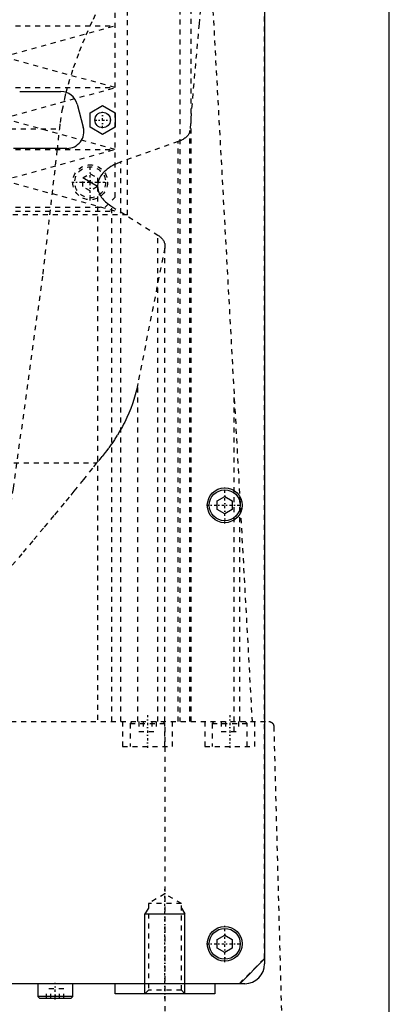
# Model space of a CAD drawing. Extents: x -120 to 120, y -136 to 719.
# Tile 6 of 12: x 26 to 100, y 60 to 257. Entities that reach past the tile are written whole.
import ezdxf

# ---------------------------------------------------------------- set-up
doc = ezdxf.new("R2010")
doc.units = 0
doc.linetypes.add('CENTER', pattern=[1.5, 0.45, -0.5, 0.05, -0.5])
doc.linetypes.add('DASHED', pattern=[2, 1, -1])
for name, color, linetype in [('AM_0', 7, 'CONTINUOUS'), ('AM_10', 7, 'CONTINUOUS'), ('AM_3', 7, 'DASHED'), ('AM_7', 7, 'CENTER')]:
    doc.layers.add(name, color=color, linetype=linetype)

msp = doc.modelspace()

# ---------------------------------------------------------------- linework, layer by layer
at = {"layer": 'AM_0', "color": 7, "linetype": 'CONTINUOUS'}
for p, q in [((75, 380), (75, 68)), ((100, 25), (100, 363)), ((25.87, 243), (34.13, 243)), ((37.42, 240.47), (38.63, 235.87)), ((40, 238.74), (42.5, 240.19)), ((42.5, 240.19), (45, 238.74)), ((40, 235.86), (40, 238.74)), ((45, 238.74), (45, 235.86)), ((42.5, 234.41), (40, 235.86)), ((45, 235.86), (42.5, 234.41)), ((35.34, 231.6), (24.66, 231.6)), ((65.5, 160.87), (67, 161.73)), ((65.5, 159.13), (65.5, 160.87)), ((67, 161.73), (68.5, 160.87)), ((68.5, 160.87), (68.5, 159.13)), ((67, 158.27), (65.5, 159.13)), ((68.5, 159.13), (67, 158.27)), ((65.5, 72.87), (67, 73.73)), ((67, 73.73), (68.5, 72.87)), ((65.5, 71.13), (65.5, 72.87)), ((67, 70.27), (65.5, 71.13)), ((68.5, 71.13), (67, 70.27)), ((68.5, 72.87), (68.5, 71.13)), ((70, 64), (75, 69)), ((71, 64), (-71, 64)), ((29.5, 64), (29.5, 61.4)), ((36.5, 61.4), (36.5, 64)), ((45, 62), (45, 64)), ((65, 64), (65, 62)), ((29.5, 61.4), (29.9, 61)), ((36.5, 61.4), (29.5, 61.4)), ((36.1, 61), (36.5, 61.4)), ((65, 62), (45, 62)), ((36.1, 61), (29.9, 61))]:
    msp.add_line(p, q, dxfattribs=at)
for centre, radius in [((0, 300), 47.5), ((42.5, 237.3), 1.55), ((67, 160), 3.5), ((67, 160), 3.1), ((67, 72), 3.5), ((67, 72), 3.1)]:
    msp.add_circle(centre, radius, dxfattribs=at)
for centre, radius, start, end in [((34.13, 239.6), 3.4, 14.7436, 90), ((35.34, 235), 3.4, 270, 14.7436), ((71, 68), 4, 270, 0)]:
    msp.add_arc(centre, radius, start, end, dxfattribs=at)
at = {"layer": 'AM_10', "color": 7, "linetype": 'CONTINUOUS'}
for p, q in [((41.5, 223.93), (38.5, 225.67)), ((51.68, 79.17), (51, 78)), ((58.32, 79.17), (59, 78)), ((51, 62), (51, 78)), ((51, 78), (59, 78)), ((59, 62), (59, 78))]:
    msp.add_line(p, q, dxfattribs=at)
at = {"layer": 'AM_3', "color": 6, "linetype": 'DASHED'}
for p, q in [((74.95, 69.05), (74.95, 374.95)), ((58, 315.44), (58, 116.6)), ((60.27, 116.6), (60.27, 312.71)), ((47.5, 218.3), (47.5, 311.3)), ((45, 221.8), (45, 307.8)), ((61.98, 307.16), (72.48, 116.6)), ((-45, 256.2), (45, 256.2)), ((22.5, 250), (45, 256.2)), ((45, 243.8), (22.5, 250)), ((-45, 243.8), (45, 243.8)), ((22.5, 237.6), (45, 243.8)), ((45, 231.4), (22.5, 237.6)), ((-33.89, 235.56), (33.89, 235.56)), ((33.42, 231.26), (33.89, 235.56)), ((60, 116.6), (60, 235.17)), ((-45, 231.4), (45, 231.4)), ((22.5, 225.2), (45, 231.4)), ((57.68, 232.98), (46.13, 228.89)), ((57.68, 116.6), (57.68, 232.98)), ((46.13, 116.6), (46.13, 228.89)), ((38.5, 225.67), (40, 226.53)), ((38.5, 223.93), (38.5, 225.67)), ((40, 226.53), (41.5, 225.67)), ((41.5, 225.67), (41.5, 223.93)), ((45, 219), (22.5, 225.2)), ((40, 223.07), (38.5, 223.93)), ((41.5, 223.93), (40, 223.07)), ((41.5, 223.93), (41.5, 116.6)), ((43, 219.8), (45, 221.8)), ((-43, 219.8), (43, 219.8)), ((44.32, 116.6), (44.32, 219.97)), ((44.32, 219.97), (53.59, 214.2)), ((47.5, 218.3), (-47.5, 218.3)), ((-45, 219), (45, 219)), ((53.59, 116.6), (53.59, 214.2)), ((54.96, 211.64), (49.57, 184.45)), ((54.96, 116.6), (54.96, 211.64)), ((55, 116.6), (55, 212.05)), ((49.57, 116.6), (49.57, 184.45)), ((68.87, 114.6), (68.87, 182.23)), ((-41.3, 168.52), (41.3, 168.52)), ((70, 116.6), (70, 161.75)), ((70, 116.6), (70, 161.71)), ((70, 116.6), (70, 161.67)), ((-75.83, 116.6), (75.83, 116.6)), ((46.5, 116.6), (46.5, 111.6)), ((48.4, 116.6), (48, 116.2)), ((49.77, 116.6), (49.77, 114.6)), ((50.63, 116.6), (50.63, 114.6)), ((52.37, 116.6), (52.37, 114.6)), ((53.23, 116.6), (53.23, 114.6)), ((55, 116.2), (54.6, 116.6)), ((55.06, 34.5), (55.06, 116.6)), ((56.5, 111.6), (56.5, 116.6)), ((63, 116.6), (63, 111.6)), ((64.9, 116.6), (64.5, 116.2)), ((66.27, 116.6), (66.27, 114.6)), ((67.13, 116.6), (67.13, 114.6)), ((69.73, 116.6), (69.73, 114.6)), ((71.5, 116.2), (71.1, 116.6)), ((73, 111.6), (73, 116.6)), ((48, 116.2), (48, 111.6)), ((48, 116.2), (55, 116.2)), ((49.77, 114.6), (53.23, 114.6)), ((55, 111.6), (55, 116.2)), ((64.5, 116.2), (64.5, 111.6)), ((64.5, 116.2), (71.5, 116.2)), ((66.27, 114.6), (69.73, 114.6)), ((71.5, 111.6), (71.5, 116.2)), ((76.83, 115.63), (79, 34.5)), ((46.5, 111.6), (56.5, 111.6)), ((63, 111.6), (73, 111.6)), ((55, 82), (51.68, 80.08)), ((58.32, 80.08), (55, 82)), ((51.68, 80.08), (51.68, 62.68)), ((58.32, 80.08), (51.68, 80.08)), ((58.32, 62.68), (58.32, 80.08)), ((69.95, 64.05), (74.95, 69.05)), ((-69.95, 64.05), (69.95, 64.05)), ((31.27, 61), (31.27, 63)), ((34.73, 63), (31.27, 63)), ((32.13, 61), (32.13, 63)), ((33.87, 61), (33.87, 63)), ((34.73, 61), (34.73, 63)), ((51.68, 62.68), (51, 62)), ((58.32, 62.68), (51.68, 62.68)), ((59, 62), (58.32, 62.68))]:
    msp.add_line(p, q, dxfattribs=at)
for points in [[(35.2, 242.83, 0), (35.65, 244.52, 0), (36.69, 247.85, 0), (37.88, 251.13, 0), (38.52, 252.75, 0), (39.2, 254.36, 0), (40.64, 257.54, 0), (42.16, 260.67, 0), (43.76, 263.76, 0), (45.41, 266.79, 0), (47.1, 269.79, 0), (47.95, 271.26, 0), (48.81, 272.73, 0), (50.54, 275.61, 0), (52.26, 278.44, 0), (53.97, 281.2, 0), (55.65, 283.9, 0), (57.3, 286.53, 0), (58.1, 287.81, 0), (58.9, 289.08, 0), (60.44, 291.55, 0), (61.93, 293.93, 0), (62.65, 295.09, 0)], [(63.73, 275.44, 0), (63.09, 269.45, 0), (61.84, 256.58, 0), (60.6, 242.59, 0), (60, 235.17, 0)], [(33.89, 235.56, 0), (34.04, 236.79, 0), (34.42, 239.23, 0), (34.92, 241.64, 0), (35.2, 242.83, 0)], [(60, 235.17, 0), (59.99, 235.1, 0), (59.96, 234.97, 0), (59.93, 234.83, 0), (59.9, 234.76, 0), (59.88, 234.69, 0), (59.81, 234.55, 0), (59.73, 234.41, 0), (59.64, 234.27, 0), (59.53, 234.14, 0), (59.41, 234.01, 0), (59.34, 233.94, 0), (59.28, 233.88, 0), (59.13, 233.75, 0), (58.97, 233.63, 0), (58.81, 233.52, 0), (58.63, 233.41, 0), (58.44, 233.31, 0), (58.34, 233.26, 0), (58.24, 233.21, 0), (58.03, 233.12, 0), (57.8, 233.03, 0), (57.68, 232.98, 0)], [(15.41, 116.6, 0), (15.93, 118.63, 0), (16.97, 122.9, 0), (18.01, 127.44, 0), (18.52, 129.8, 0), (19.04, 132.24, 0), (20.06, 137.31, 0), (21.09, 142.65, 0), (24.63, 163.4, 0), (30.55, 206.37, 0), (33.42, 231.26, 0)], [(46.13, 228.89, 0), (45.89, 228.8, 0), (45.41, 228.6, 0), (44.96, 228.4, 0), (44.75, 228.29, 0), (44.54, 228.18, 0), (44.16, 227.95, 0), (43.79, 227.72, 0), (43.44, 227.46, 0), (43.12, 227.2, 0), (42.83, 226.92, 0), (42.69, 226.78, 0), (42.56, 226.64, 0), (42.32, 226.35, 0), (42.11, 226.05, 0), (41.94, 225.74, 0), (41.79, 225.44, 0), (41.67, 225.13, 0), (41.63, 224.97, 0), (41.59, 224.82, 0), (41.53, 224.51, 0), (41.5, 224.21, 0), (41.5, 224.06, 0)], [(41.5, 224.06, 0), (41.5, 223.94, 0), (41.52, 223.7, 0), (41.55, 223.47, 0), (41.58, 223.34, 0), (41.6, 223.22, 0), (41.67, 222.98, 0), (41.76, 222.74, 0), (41.86, 222.5, 0), (41.99, 222.25, 0), (42.13, 222.01, 0), (42.21, 221.9, 0), (42.29, 221.78, 0), (42.47, 221.54, 0), (42.67, 221.31, 0), (42.88, 221.09, 0), (43.11, 220.87, 0), (43.35, 220.66, 0), (43.48, 220.55, 0), (43.61, 220.45, 0), (43.89, 220.25, 0), (44.17, 220.06, 0), (44.32, 219.97, 0)], [(53.59, 214.2, 0), (53.66, 214.15, 0), (53.81, 214.05, 0), (53.95, 213.94, 0), (54.01, 213.89, 0), (54.08, 213.84, 0), (54.2, 213.72, 0), (54.31, 213.61, 0), (54.42, 213.49, 0), (54.52, 213.37, 0), (54.61, 213.25, 0), (54.65, 213.19, 0), (54.69, 213.13, 0), (54.76, 213, 0), (54.82, 212.87, 0), (54.87, 212.75, 0), (54.92, 212.62, 0), (54.95, 212.49, 0), (54.96, 212.43, 0), (54.97, 212.36, 0), (54.99, 212.24, 0), (55, 212.11, 0), (55, 212.05, 0)], [(55, 212.05, 0), (55, 211.98, 0), (54.99, 211.85, 0), (54.97, 211.71, 0), (54.96, 211.64, 0)], [(49.57, 184.45, 0), (49.48, 184, 0), (49.28, 183.08, 0), (49.04, 182.16, 0), (48.91, 181.7, 0), (48.77, 181.24, 0), (48.47, 180.33, 0), (48.13, 179.42, 0), (47.76, 178.51, 0), (47.36, 177.6, 0), (46.93, 176.7, 0), (46.7, 176.26, 0), (46.46, 175.81, 0), (45.97, 174.92, 0), (45.44, 174.04, 0), (44.89, 173.16, 0), (44.3, 172.3, 0), (43.68, 171.44, 0), (43.36, 171.01, 0), (43.04, 170.59, 0), (42.36, 169.75, 0), (41.66, 168.93, 0), (41.3, 168.52, 0)], [(41.3, 168.52, 0), (40.44, 167.42, 0), (38.64, 165.15, 0), (36.74, 162.81, 0), (35.76, 161.61, 0), (34.77, 160.4, 0), (32.72, 157.92, 0), (30.63, 155.41, 0), (28.48, 152.85, 0), (26.31, 150.27, 0), (24.12, 147.67, 0)], [(75.83, 116.6, 0), (75.86, 116.6, 0), (75.92, 116.6, 0), (75.99, 116.59, 0), (76.02, 116.58, 0), (76.05, 116.58, 0), (76.11, 116.56, 0), (76.17, 116.54, 0), (76.24, 116.51, 0), (76.3, 116.48, 0), (76.36, 116.45, 0), (76.39, 116.43, 0), (76.42, 116.41, 0), (76.48, 116.36, 0), (76.53, 116.31, 0), (76.59, 116.26, 0), (76.64, 116.19, 0), (76.67, 116.15, 0), (76.68, 116.13, 0), (76.68, 116.12, 0), (76.69, 116.11, 0), (76.69, 116.11, 0), (76.7, 116.09, 0), (76.71, 116.08, 0), (76.71, 116.07, 0), (76.72, 116.06, 0), (76.73, 116.05, 0), (76.73, 116.03, 0), (76.74, 116.02, 0), (76.74, 116.01, 0), (76.75, 115.99, 0), (76.76, 115.97, 0), (76.77, 115.95, 0), (76.77, 115.93, 0), (76.78, 115.91, 0), (76.79, 115.9, 0), (76.79, 115.88, 0), (76.8, 115.86, 0), (76.8, 115.84, 0), (76.81, 115.81, 0), (76.81, 115.79, 0), (76.81, 115.79, 0), (76.81, 115.78, 0), (76.81, 115.78, 0), (76.81, 115.78, 0), (76.81, 115.77, 0), (76.82, 115.77, 0), (76.82, 115.76, 0), (76.82, 115.76, 0), (76.82, 115.75, 0), (76.82, 115.75, 0), (76.82, 115.75, 0), (76.82, 115.74, 0), (76.82, 115.74, 0), (76.82, 115.73, 0), (76.82, 115.73, 0), (76.82, 115.73, 0), (76.82, 115.72, 0), (76.82, 115.72, 0), (76.82, 115.71, 0), (76.82, 115.71, 0), (76.82, 115.7, 0), (76.83, 115.7, 0), (76.83, 115.69, 0), (76.83, 115.68, 0), (76.83, 115.68, 0), (76.83, 115.68, 0), (76.83, 115.67, 0), (76.83, 115.67, 0), (76.83, 115.66, 0), (76.83, 115.65, 0), (76.83, 115.65, 0), (76.83, 115.65, 0), (76.83, 115.64, 0), (76.83, 115.64, 0), (76.83, 115.63, 0), (76.83, 115.63, 0)]]:
    msp.add_polyline3d(points, dxfattribs=at)
for radius in [3.5, 3.1]:
    msp.add_circle((40, 224.8), radius, dxfattribs=at)
at = {"layer": 'AM_7', "color": 4, "linetype": 'CENTER'}
for p, q in [((40.87, 237.3), (44.13, 237.3)), ((42.5, 235.67), (42.5, 238.93)), ((40, 221.12), (40, 228.47)), ((36.32, 224.8), (43.67, 224.8)), ((67, 156.32), (67, 163.68)), ((63.32, 160), (70.67, 160)), ((51.5, 117.9), (51.5, 111.3)), ((68, 117.9), (68, 111.3)), ((55, 61), (55, 83)), ((67, 68.33), (67, 75.67)), ((63.32, 72), (70.67, 72)), ((33, 60.85), (33, 64.15))]:
    msp.add_line(p, q, dxfattribs=at)

doc.saveas('drawing.dxf')
